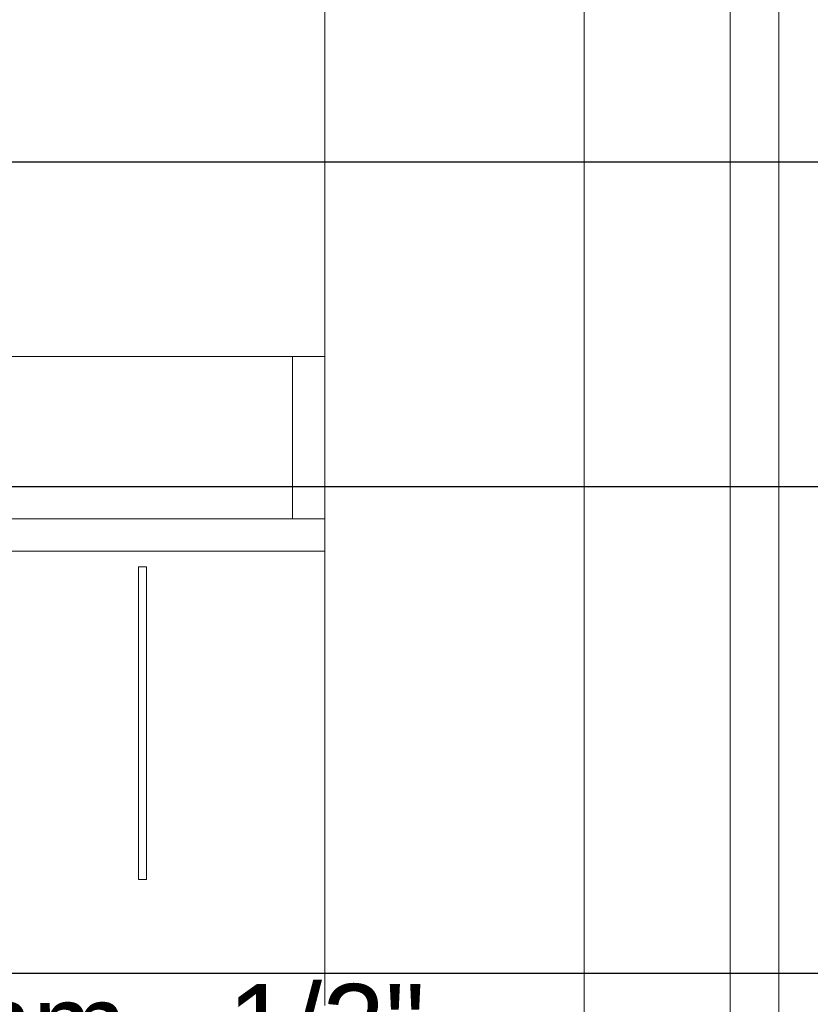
# Model space of a CAD drawing. Header units: millimetres. Extents: x -16331 to -10174, y -4135 to -3584.
# Tile 201 of 256: x -10300.23 to -10298.28, y -4018.49 to -4016.06. Entities that reach past the tile are written whole.
import ezdxf

# ---------------------------------------------------------------- set-up
doc = ezdxf.new("R2010")
doc.units = ezdxf.units.MM
doc.layers.add('DI-Eixos', color=7, linetype='Continuous')
doc.layers.add('Textos', color=7, linetype='Continuous')
for name, color, linetype, lineweight in [('DI-Elementos externos em corte', 9, 'Continuous', 18), ('DI-Elementos externos em vista', 9, 'Continuous', 5), ('IFC-IfcBuildingElementProxy-Contorno', 250, 'Continuous', 5), ('IFC-IfcDoor-Contorno', 250, 'Continuous', 5), ('IFC-IfcFurnishingElement-Contorno', 250, 'Continuous', 5), ('IFC-IfcWall-Contorno', 250, 'Continuous', 5)]:
    doc.layers.add(name, color=color, linetype=linetype, lineweight=lineweight)
doc.styles.add('Arial', font='arial.ttf', dxfattribs={"height": 100})

msp = doc.modelspace()

# ---------------------------------------------------------------- linework, layer by layer
at = {"layer": 'DI-Eixos'}
for p, q in [((-10313.8084, -4016.41), (-10293.4539, -4016.41)), ((-10313.8084, -4017.21), (-10293.4539, -4017.21)), ((-10313.8084, -4018.41), (-10293.4539, -4018.41))]:
    msp.add_line(p, q, dxfattribs=at)
at = {"layer": 'DI-Elementos externos em corte'}
for p, q in [((-10299.4764, -4013.6901), (-10299.4764, -4016.1076)), ((-10298.8364, -4016.1076), (-10298.8364, -4015.4997)), ((-10299.4764, -4016.1076), (-10299.4764, -4018.4901)), ((-10298.8364, -4020.4101), (-10298.8364, -4016.1076)), ((-10299.4798, -4016.8901), (-10299.5564, -4016.8901)), ((-10299.5564, -4016.8901), (-10299.5564, -4017.2732)), ((-10299.4764, -4016.8901), (-10299.4798, -4016.8901)), ((-10299.4764, -4016.9063), (-10299.4764, -4016.8901)), ((-10299.4764, -4017.2901), (-10299.4764, -4016.9063)), ((-10299.5564, -4017.2732), (-10299.5564, -4017.2901)), ((-10300.0768, -4017.2901), (-10302.2603, -4017.2901)), ((-10299.8926, -4017.2901), (-10300.0768, -4017.2901)), ((-10299.8343, -4017.2901), (-10299.8926, -4017.2901)), ((-10299.7595, -4017.2901), (-10299.8343, -4017.2901)), ((-10299.6898, -4017.2901), (-10299.7595, -4017.2901)), ((-10299.6355, -4017.2901), (-10299.6898, -4017.2901)), ((-10299.5973, -4017.2901), (-10299.6355, -4017.2901)), ((-10299.5723, -4017.2901), (-10299.5973, -4017.2901)), ((-10299.5568, -4017.2901), (-10299.5723, -4017.2901)), ((-10299.5564, -4017.2901), (-10299.5568, -4017.2901)), ((-10299.5564, -4017.2901), (-10299.4798, -4017.2901)), ((-10299.5481, -4017.2901), (-10299.5564, -4017.2901)), ((-10299.4764, -4017.2901), (-10299.5481, -4017.2901)), ((-10299.4798, -4017.2901), (-10299.4764, -4017.2901)), ((-10299.4764, -4017.2934), (-10299.4764, -4017.2901)), ((-10299.4764, -4017.3701), (-10299.4764, -4017.2934)), ((-10302.2603, -4017.3701), (-10300.0768, -4017.3701)), ((-10300.0768, -4017.3701), (-10299.8926, -4017.3701)), ((-10299.8926, -4017.3701), (-10299.8343, -4017.3701)), ((-10299.8343, -4017.3701), (-10299.7595, -4017.3701)), ((-10299.7595, -4017.3701), (-10299.6898, -4017.3701)), ((-10299.6898, -4017.3701), (-10299.6355, -4017.3701)), ((-10299.6355, -4017.3701), (-10299.5973, -4017.3701)), ((-10299.5973, -4017.3701), (-10299.5723, -4017.3701)), ((-10299.5723, -4017.3701), (-10299.5568, -4017.3701)), ((-10299.5568, -4017.3701), (-10299.5564, -4017.3701)), ((-10299.5564, -4017.3701), (-10299.5481, -4017.3701)), ((-10299.5481, -4017.3701), (-10299.4764, -4017.3701))]:
    msp.add_line(p, q, dxfattribs=at)
at = {"layer": 'DI-Elementos externos em corte', "lineweight": 5}
for p, q in [((-10299.4764, -4013.6901), (-10299.4764, -4016.1076)), ((-10298.8364, -4016.1076), (-10298.8364, -4015.4997)), ((-10299.4764, -4016.1076), (-10299.4764, -4018.4901)), ((-10298.8364, -4020.4101), (-10298.8364, -4016.1076)), ((-10299.4798, -4016.8901), (-10299.5564, -4016.8901)), ((-10299.5564, -4016.8901), (-10299.5564, -4017.2732)), ((-10299.4764, -4016.8901), (-10299.4798, -4016.8901)), ((-10299.4764, -4016.9063), (-10299.4764, -4016.8901)), ((-10299.4764, -4017.2901), (-10299.4764, -4016.9063)), ((-10299.5564, -4017.2732), (-10299.5564, -4017.2901)), ((-10300.0768, -4017.2901), (-10302.2603, -4017.2901)), ((-10299.8926, -4017.2901), (-10300.0768, -4017.2901)), ((-10299.8343, -4017.2901), (-10299.8926, -4017.2901)), ((-10299.7595, -4017.2901), (-10299.8343, -4017.2901)), ((-10299.6898, -4017.2901), (-10299.7595, -4017.2901)), ((-10299.6355, -4017.2901), (-10299.6898, -4017.2901)), ((-10299.5973, -4017.2901), (-10299.6355, -4017.2901)), ((-10299.5723, -4017.2901), (-10299.5973, -4017.2901)), ((-10299.5568, -4017.2901), (-10299.5723, -4017.2901)), ((-10299.5564, -4017.2901), (-10299.5568, -4017.2901)), ((-10299.5564, -4017.2901), (-10299.4798, -4017.2901)), ((-10299.5481, -4017.2901), (-10299.5564, -4017.2901)), ((-10299.4764, -4017.2901), (-10299.5481, -4017.2901)), ((-10299.4798, -4017.2901), (-10299.4764, -4017.2901)), ((-10299.4764, -4017.2934), (-10299.4764, -4017.2901)), ((-10299.4764, -4017.3701), (-10299.4764, -4017.2934)), ((-10302.2603, -4017.3701), (-10300.0768, -4017.3701)), ((-10300.0768, -4017.3701), (-10299.8926, -4017.3701)), ((-10299.8926, -4017.3701), (-10299.8343, -4017.3701)), ((-10299.8343, -4017.3701), (-10299.7595, -4017.3701)), ((-10299.7595, -4017.3701), (-10299.6898, -4017.3701)), ((-10299.6898, -4017.3701), (-10299.6355, -4017.3701)), ((-10299.6355, -4017.3701), (-10299.5973, -4017.3701)), ((-10299.5973, -4017.3701), (-10299.5723, -4017.3701)), ((-10299.5723, -4017.3701), (-10299.5568, -4017.3701)), ((-10299.5568, -4017.3701), (-10299.5564, -4017.3701)), ((-10299.5564, -4017.3701), (-10299.5481, -4017.3701)), ((-10299.5481, -4017.3701), (-10299.4764, -4017.3701))]:
    msp.add_line(p, q, dxfattribs=at)
at = {"layer": 'DI-Elementos externos em vista'}
for p, q in [((-10298.4764, -4020.4101), (-10298.4764, -4012.4101)), ((-10298.4764, -4012.4501), (-10298.4764, -4020.4901)), ((-10298.3564, -4020.4901), (-10298.3564, -4012.4501)), ((-10299.4764, -4016.8901), (-10299.4764, -4013.6901)), ((-10300.0768, -4016.8901), (-10301.0404, -4016.8901)), ((-10299.5564, -4016.8901), (-10300.0768, -4016.8901)), ((-10299.5564, -4017.0906), (-10299.5564, -4016.8901)), ((-10299.4764, -4017.0544), (-10299.4764, -4016.8901)), ((-10299.5564, -4017.1133), (-10299.5564, -4017.0906)), ((-10299.5564, -4017.2764), (-10299.5564, -4017.1133)), ((-10299.5564, -4017.2901), (-10299.5564, -4017.2764)), ((-10300.9181, -4017.2901), (-10300.0768, -4017.2901)), ((-10300.0768, -4017.2901), (-10299.5564, -4017.2901)), ((-10299.4764, -4018.4901), (-10299.4764, -4017.2901)), ((-10299.9364, -4017.4082), (-10299.9364, -4018.1791)), ((-10299.9164, -4017.4082), (-10299.9364, -4017.4082)), ((-10299.9164, -4018.1791), (-10299.9164, -4017.4082)), ((-10299.9364, -4018.1791), (-10299.9164, -4018.1791))]:
    msp.add_line(p, q, dxfattribs=at)
at = {"layer": 'IFC-IfcBuildingElementProxy-Contorno', "lineweight": 5}
for p, q in [((-10299.9364, -4017.4082), (-10299.9364, -4018.1791)), ((-10299.9164, -4017.4082), (-10299.9364, -4017.4082)), ((-10299.9164, -4018.1791), (-10299.9164, -4017.4082)), ((-10299.9364, -4018.1791), (-10299.9164, -4018.1791))]:
    msp.add_line(p, q, dxfattribs=at)
at = {"layer": 'IFC-IfcDoor-Contorno', "lineweight": 5}
for p, q in [((-10298.4764, -4012.4501), (-10298.4764, -4020.4901)), ((-10298.3564, -4020.4901), (-10298.3564, -4012.4501))]:
    msp.add_line(p, q, dxfattribs=at)
at = {"layer": 'IFC-IfcFurnishingElement-Contorno', "lineweight": 5}
for p, q in [((-10300.0768, -4016.8901), (-10301.0404, -4016.8901)), ((-10299.5564, -4016.8901), (-10300.0768, -4016.8901)), ((-10299.5564, -4017.0906), (-10299.5564, -4016.8901)), ((-10299.5564, -4017.1133), (-10299.5564, -4017.0906)), ((-10299.5564, -4017.2764), (-10299.5564, -4017.1133)), ((-10299.5564, -4017.2901), (-10299.5564, -4017.2764)), ((-10300.9181, -4017.2901), (-10300.0768, -4017.2901)), ((-10300.0768, -4017.2901), (-10299.5564, -4017.2901))]:
    msp.add_line(p, q, dxfattribs=at)
at = {"layer": 'IFC-IfcWall-Contorno', "lineweight": 5}
for p, q in [((-10298.4764, -4020.4101), (-10298.4764, -4012.4101)), ((-10299.4764, -4016.8901), (-10299.4764, -4013.6901)), ((-10299.4764, -4017.0544), (-10299.4764, -4016.8901)), ((-10299.4764, -4018.4901), (-10299.4764, -4017.2901))]:
    msp.add_line(p, q, dxfattribs=at)

# ---------------------------------------------------------------- texts
at = {"layer": 'Textos', "insert": (-10300.8184, -4018.64), "char_height": 0.2, "width": 3.178963, "attachment_point": 7, "line_spacing_factor": 0.6, "style": 'Arial'}
msp.add_mtext('25 mm - 1/2"', dxfattribs=at)

doc.saveas('drawing.dxf')
